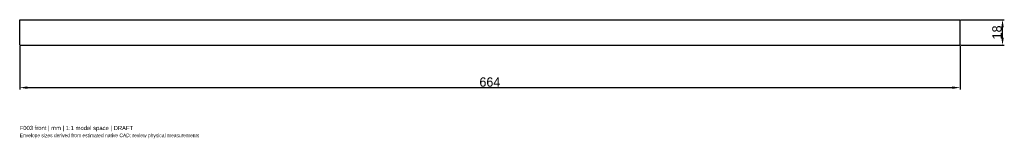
# Model space of a CAD drawing. Header units: millimetres. Extents: x -332 to 363, y -75 to 9.
import ezdxf

# ---------------------------------------------------------------- set-up
doc = ezdxf.new("R2010")
doc.units = ezdxf.units.MM
doc.linetypes.add('HIDDEN', pattern=[9.525, 6.35, -3.175])
for name, color, linetype in [('ANNOTATIONS', 7, 'Continuous'), ('DIMENSIONS', 7, 'Continuous'), ('HIDDEN', 8, 'HIDDEN'), ('VISIBLE', 7, 'Continuous')]:
    doc.layers.add(name, color=color, linetype=linetype)
doc.dimstyles.get("Standard").update_dxf_attribs({"dimtxt": 2.5, "dimasz": 2.5, "dimexe": 1.25, "dimexo": 0.625, "dimtad": 1, "dimcen": 2.5, "dimazin": 3, "dimtfac": 1, "dimtmove": 0, "dimatfit": 3})

msp = doc.modelspace()

# ---------------------------------------------------------------- linework, layer by layer
at = {"layer": 'HIDDEN'}
for p, q in [((-332, -9), (-332, 9)), ((-332, 9), (332, 9)), ((332, -9), (332, 9)), ((-332, -9), (332, -9))]:
    msp.add_line(p, q, dxfattribs=at)
at = {"layer": 'VISIBLE'}
for p, q in [((-332, -9), (-332, 9)), ((-332, 9), (332, 9)), ((332, -9), (332, 9)), ((-332, -9), (332, -9))]:
    msp.add_line(p, q, dxfattribs=at)

# ---------------------------------------------------------------- texts
at = {"layer": 'ANNOTATIONS'}
for s, height, p in [('F003 front | mm | 1:1 model space | DRAFT', 3, (-332, -69)), ('Envelope sizes derived from estimated native CAD; review physical measurements', 2.5, (-332, -74))]:
    msp.add_text(s, height=height, dxfattribs=at).set_placement(p)

# ---------------------------------------------------------------- dimensions: what is measured, and where the dimension line sits
at = {"layer": 'DIMENSIONS'}
msp.add_linear_dim(base=(362, -9), p1=(332, -9), p2=(332, 9), angle=90, dimstyle='Standard', override={"dimtxt": 6.6, "dimasz": 5.4, "dimtad": 1, "dimdec": 2}, dxfattribs=at).render()
msp.add_linear_dim(base=(-332, -39), p1=(-332, -9), p2=(332, -9), dimstyle='Standard', override={"dimtxt": 6.6, "dimasz": 5.4, "dimtad": 1, "dimdec": 2}, dxfattribs=at).render()

doc.saveas('drawing.dxf')
